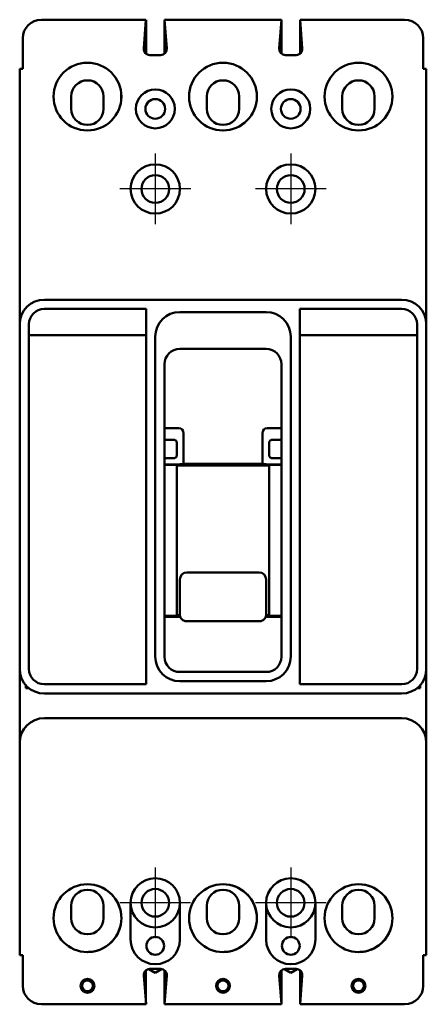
# Model space of a CAD drawing. Extents: x -35 to 70, y -210 to 44.
import ezdxf

# ---------------------------------------------------------------- set-up
doc = ezdxf.new("R2010")
doc.units = 0
doc.header["$LTSCALE"] = 1.75
doc.header["$MEASUREMENT"] = 0
doc.layers.add('Center Mark (ANSI)', color=7, linetype='Continuous', lineweight=25)
doc.layers.add('Visible (ANSI)', color=7, linetype='Continuous', lineweight=50)

msp = doc.modelspace()

# ---------------------------------------------------------------- linework, layer by layer
at = {"layer": 'Center Mark (ANSI)', "linetype": 'Continuous'}
for p, q in [((0, 9.12), (0, -9.12)), ((34.92, 9.12), (34.92, -9.12)), ((9.12, 0), (-9.12, 0)), ((44.05, 0), (25.8, 0)), ((-0.01, -175.03), (-0.01, -193.27)), ((34.91, -175.03), (34.91, -193.27)), ((9.11, -184.15), (-9.14, -184.15)), ((44.04, -184.15), (25.79, -184.15))]:
    msp.add_line(p, q, dxfattribs=at)
at = {"layer": 'Visible (ANSI)'}
for p, q in [((-2.41, 43.66), (-29.35, 43.66)), ((-2.41, 43.66), (-2.99, 36.24)), ((-2.41, 43.66), (-2.41, 43.66)), ((-2.39, 34.87), (-2.39, 43.66)), ((32.54, 43.66), (2.36, 43.66)), ((2.94, 36.24), (2.36, 43.66)), ((2.37, 34.9), (2.37, 43.5)), ((2.39, 34.92), (2.39, 43.34)), ((31.96, 36.24), (32.54, 43.66)), ((32.54, 34.89), (32.54, 43.66)), ((37.3, 43.66), (37.31, 43.66)), ((37.3, 34.88), (37.3, 43.66)), ((64.25, 43.66), (37.31, 43.66)), ((37.31, 43.66), (37.89, 36.24)), ((37.31, 34.89), (37.31, 43.66)), ((-34.12, 38.89), (-34.12, 30.96)), ((69.02, 38.89), (69.02, 30.96)), ((-1.42, 34.54), (1.37, 34.54)), ((36.32, 34.54), (33.53, 34.54)), ((-34.94, 30.96), (-34.12, 30.96)), ((-34.94, -34.92), (-34.94, 30.96)), ((69.84, 30.96), (69.02, 30.96)), ((69.84, -34.92), (69.84, 30.96)), ((-21.65, 23.85), (-21.65, 20.68)), ((-13.32, 20.68), (-13.32, 23.85)), ((-8.75, 23.35), (-8.75, 24.3)), ((13.27, 23.85), (13.27, 20.68)), ((21.6, 20.68), (21.6, 23.85)), ((48.2, 23.85), (48.2, 20.68)), ((56.53, 20.68), (56.53, 23.85)), ((61.1, 23.35), (61.1, 24.3)), ((-28.59, -28.57), (63.49, -28.57)), ((-2.39, -30.96), (-28.6, -30.96)), ((-2.39, -127.79), (-2.39, -30.96)), ((6.32, -31.75), (28.55, -31.75)), ((37.29, -30.96), (37.29, -127.79)), ((63.5, -30.96), (37.29, -30.96)), ((-34.94, -123.82), (-34.94, -34.92)), ((-32.56, -34.92), (-32.56, -123.82)), ((67.46, -123.82), (67.46, -34.92)), ((69.84, -34.92), (69.84, -123.82)), ((-32.56, -37.75), (-2.39, -37.75)), ((-0.03, -120.65), (-0.03, -38.1)), ((34.9, -38.1), (34.9, -120.65)), ((37.29, -37.75), (67.46, -37.75)), ((28.57, -41.27), (6.32, -41.27)), ((2.36, -45.24), (2.36, -120.65)), ((32.54, -120.65), (32.54, -45.24)), ((6.11, -61.67), (2.36, -61.67)), ((7.28, -63.11), (7.28, -70.91)), ((27.62, -70.91), (27.62, -63.11)), ((32.54, -61.67), (28.79, -61.67)), ((4.36, -64.69), (2.36, -64.69)), ((4.75, -64.69), (4.36, -64.69)), ((5.54, -66.13), (5.54, -65.48)), ((29.36, -66.13), (29.36, -65.48)), ((30.15, -64.69), (30.54, -64.69)), ((32.54, -64.69), (30.54, -64.69)), ((5.54, -66.13), (5.54, -68.03)), ((5.54, -68.03), (5.54, -68.68)), ((29.36, -68.03), (29.36, -66.13)), ((29.36, -68.03), (29.36, -68.68)), ((4.36, -69.47), (2.36, -69.47)), ((2.36, -71.08), (5.29, -71.08)), ((4.75, -69.47), (4.36, -69.47)), ((7.21, -70.93), (7.28, -70.91)), ((7.28, -70.91), (27.62, -70.91)), ((27.69, -70.93), (27.62, -70.91)), ((32.54, -71.08), (29.61, -71.08)), ((30.15, -69.47), (30.54, -69.47)), ((30.54, -69.47), (32.54, -69.47)), ((2.36, -71.14), (5.54, -71.14)), ((5.54, -71.14), (5.54, -110.15)), ((5.54, -71.37), (29.36, -71.37)), ((29.36, -71.14), (32.54, -71.14)), ((29.36, -71.14), (29.36, -110.15)), ((8.12, -98.91), (26.78, -98.91)), ((6.34, -100.75), (6.34, -105.5)), ((28.56, -105.5), (28.56, -100.75)), ((6.34, -105.5), (6.34, -109.77)), ((28.56, -109.77), (28.56, -105.5)), ((2.36, -110.15), (5.54, -110.15)), ((6.43, -110.35), (2.36, -110.35)), ((5.54, -109.96), (6.35, -109.96)), ((8.12, -111.54), (26.78, -111.54)), ((32.54, -110.35), (28.46, -110.35)), ((28.55, -109.96), (29.36, -109.96)), ((29.36, -110.15), (32.54, -110.15)), ((6.32, -124.61), (28.57, -124.61)), ((28.55, -127), (6.32, -127)), ((-33.35, -128.03), (-33.35, -128.81)), ((-32.52, -128.81), (-33.35, -128.81)), ((-28.6, -127.79), (-2.39, -127.79)), ((37.29, -127.79), (63.5, -127.79)), ((68.25, -128.81), (67.42, -128.81)), ((68.25, -128.81), (68.25, -128.03)), ((-34.94, -129.83), (-34.94, -136.87)), ((-28.59, -130.17), (63.49, -130.17)), ((69.84, -129.83), (69.84, -136.87)), ((-28.59, -136.52), (63.49, -136.52)), ((-34.94, -197.64), (-34.94, -142.87)), ((69.84, -142.87), (69.84, -197.64)), ((-21.65, -184.94), (-21.65, -188.11)), ((-13.32, -188.11), (-13.32, -184.94)), ((-6.35, -184.15), (-6.35, -193.65)), ((6.35, -193.65), (6.35, -184.15)), ((13.27, -184.94), (13.27, -188.11)), ((21.6, -188.11), (21.6, -184.94)), ((28.57, -184.15), (28.57, -193.65)), ((41.27, -193.65), (41.27, -184.15)), ((48.2, -184.94), (48.2, -188.11)), ((56.53, -188.11), (56.53, -184.94)), ((-34.94, -197.64), (-34.12, -197.64)), ((-34.12, -205.56), (-34.12, -197.64)), ((-15.9, -196.71), (-15.9, -196.7)), ((19.05, -196.7), (19.05, -196.7)), ((53.98, -196.7), (53.98, -196.7)), ((69.02, -205.56), (69.02, -197.64)), ((69.84, -197.64), (69.02, -197.64)), ((-2.97, -202.92), (-2.39, -210.34)), ((-2.4, -210.17), (-2.4, -201.58)), ((-0.01, -202.19), (-1.66, -201.24)), ((1.4, -201.22), (-1.4, -201.22)), ((1.64, -201.24), (-0.01, -202.19)), ((2.37, -210.34), (2.37, -201.56)), ((2.39, -210.34), (2.97, -202.92)), ((31.96, -202.92), (32.54, -210.34)), ((32.52, -210.17), (32.52, -201.58)), ((34.91, -202.19), (33.27, -201.24)), ((36.32, -201.22), (33.53, -201.22)), ((36.56, -201.24), (34.91, -202.19)), ((37.3, -210.34), (37.3, -201.56)), ((37.31, -210.34), (37.89, -202.92)), ((-2.39, -210.34), (-29.35, -210.34)), ((2.39, -210.34), (2.37, -210.34)), ((32.54, -210.34), (2.39, -210.34)), ((37.31, -210.34), (37.3, -210.34)), ((64.25, -210.34), (37.31, -210.34))]:
    msp.add_line(p, q, dxfattribs=at)
for centre, radius in [((-17.48, 23.83), 8.74), ((17.45, 23.83), 8.74), ((52.37, 23.83), 8.74), ((0, 20.65), 5.02), ((34.92, 20.65), 5.02), ((0, 20.65), 2.54), ((34.92, 20.65), 2.54), ((0, 0), 6.35), ((34.92, 0), 6.35), ((0, 0), 3.57), ((34.92, 0), 3.57), ((-17.48, -188.11), 8.74), ((17.45, -188.11), 8.74), ((52.37, -188.11), 8.74), ((-0.01, -184.15), 3.57), ((34.91, -184.15), 3.57), ((0, -195.25), 2.29), ((34.92, -195.25), 2.29), ((-17.48, -205.56), 1.78), ((-17.48, -205.56), 1.4), ((17.45, -205.56), 1.78), ((17.45, -205.56), 1.4), ((52.37, -205.56), 1.78), ((52.37, -205.56), 1.4)]:
    msp.add_circle(centre, radius, dxfattribs=at)
for centre, radius, start, end in [((-29.35, 38.89), 4.78, 90, 180), ((64.25, 38.89), 4.78, 0, 90), ((-1.42, 36.12), 1.57, 175.5356, 270), ((1.37, 36.12), 1.57, 270, 4.4644), ((33.53, 36.12), 1.57, 175.5356, 270), ((36.32, 36.12), 1.57, 270, 4.4644), ((17.44, 23.83), 8.74, 270.0416, 89.9584), ((-17.49, 23.85), 4.17, 0, 180), ((17.44, 23.85), 4.17, 0, 180), ((52.36, 23.85), 4.17, 0, 180), ((-17.49, 20.68), 4.17, 180, 0), ((17.44, 20.68), 4.17, 180, 0), ((52.36, 20.68), 4.17, 180, 0), ((-0.01, 0), 6.35, 270.0573, 89.9427), ((34.91, 0), 6.35, 270.0573, 89.9427), ((-28.59, -34.92), 6.35, 90, 180), ((63.49, -34.92), 6.35, 0, 90), ((-28.6, -34.92), 3.96, 90, 180), ((6.32, -38.1), 6.35, 90, 180), ((28.55, -38.1), 6.35, 0, 90), ((63.5, -34.92), 3.96, 0, 90), ((6.32, -45.24), 3.96, 90, 180), ((28.57, -45.24), 3.96, 0, 90), ((6.32, -120.65), 6.35, 180, 270), ((6.32, -120.65), 3.96, 180, 270), ((28.55, -120.65), 6.35, 270, 0), ((28.57, -120.65), 3.96, 270, 0), ((-28.59, -123.82), 6.35, 180, 270), ((-28.6, -123.82), 3.96, 180, 270), ((63.49, -123.82), 6.35, 270, 0), ((63.5, -123.82), 3.96, 270, 0), ((-28.59, -142.87), 6.35, 90, 180), ((63.49, -142.87), 6.35, 0, 90), ((0, -184.15), 6.35, 0, 180), ((-0.01, -184.15), 6.35, 270.0573, 89.9427), ((34.92, -184.15), 6.35, 0, 180), ((34.91, -184.15), 6.35, 270.0573, 89.9427), ((-17.49, -188.11), 8.74, 280.468, 89.9167), ((17.44, -188.11), 8.74, 280.6374, 89.9167), ((52.36, -188.11), 8.74, 280.6374, 89.9167), ((-17.49, -184.94), 4.17, 0, 180), ((17.44, -184.94), 4.17, 0, 180), ((52.36, -184.94), 4.17, 0, 180), ((0, -184.15), 6.35, 180, 0), ((34.92, -184.15), 6.35, 180, 0), ((-17.49, -188.11), 4.17, 180, 0), ((17.44, -188.11), 4.17, 180, 0), ((52.36, -188.11), 4.17, 180, 0), ((0, -193.65), 6.35, 180, 0), ((34.92, -193.65), 6.35, 180, 0), ((-17.49, -188.11), 8.74, 270.0416, 280.468), ((17.44, -188.11), 8.74, 270.0416, 280.6374), ((52.36, -188.11), 8.74, 270.0416, 280.6374), ((-1.4, -202.79), 1.57, 90, 184.4644), ((1.4, -202.79), 1.57, 355.5356, 90), ((33.53, -202.79), 1.57, 90, 184.4644), ((36.32, -202.79), 1.57, 355.5356, 90), ((-29.35, -205.56), 4.78, 180, 270), ((64.25, -205.56), 4.78, 270, 0)]:
    msp.add_arc(centre, radius, start, end, dxfattribs=at)
for centre, major_axis, ratio, start_param, end_param in [((5.46, -63.9), (1.2, 2.08), 0.654654, 5.435123, 6.644552), ((29.44, -63.9), (-1.2, 2.08), 0.654654, 5.921818, 7.131247), ((5.8, -70.84), (1.77, 0.07), 0.131496, 4.420047, 5.629477), ((29.1, -70.84), (-1.77, 0.07), 0.131496, 0.653709, 1.863138), ((8.12, -100.75), (0, 1.84), 0.965926, 0, 1.570796), ((26.78, -100.75), (0, 1.84), 0.965926, 4.712389, 6.283185)]:
    msp.add_ellipse(centre, major_axis=major_axis, ratio=ratio, start_param=start_param, end_param=end_param, dxfattribs=at)
for points, knots in [([(5.54, -65.48), (5.54, -65.41), (5.53, -65.34), (5.48, -65.18), (5.44, -65.09), (5.31, -64.92), (5.23, -64.85), (5.07, -64.76), (4.97, -64.72), (4.84, -64.7), (4.8, -64.69), (4.75, -64.69)], [0.0462999, 0.0462999, 0.0462999, 0.0462999, 0.0670003, 0.0670003, 0.0968668, 0.0968668, 0.1267332, 0.1267332, 0.1531714, 0.1531714, 0.1664701, 0.1664701, 0.1664701, 0.1664701]), ([(29.36, -65.48), (29.36, -65.45), (29.36, -65.43), (29.37, -65.34), (29.39, -65.28), (29.44, -65.13), (29.48, -65.05), (29.61, -64.9), (29.68, -64.84), (29.83, -64.75), (29.92, -64.72), (30.06, -64.7), (30.11, -64.69), (30.15, -64.69)], [-0.2115265, -0.2115265, -0.2115265, -0.2115265, -0.2030238, -0.2030238, -0.1846615, -0.1846615, -0.1579351, -0.1579351, -0.1312088, -0.1312088, -0.1042137, -0.1042137, -0.0912279, -0.0912279, -0.0912279, -0.0912279]), ([(4.75, -69.47), (4.8, -69.47), (4.84, -69.46), (4.97, -69.44), (5.07, -69.41), (5.23, -69.31), (5.31, -69.25), (5.44, -69.08), (5.48, -68.98), (5.53, -68.82), (5.54, -68.75), (5.54, -68.68)], [-0.1664748, -0.1664748, -0.1664748, -0.1664748, -0.1531762, -0.1531762, -0.126738, -0.126738, -0.0970912, -0.0970912, -0.0674444, -0.0674444, -0.0463193, -0.0463193, -0.0463193, -0.0463193]), ([(30.15, -69.47), (30.11, -69.47), (30.06, -69.47), (29.92, -69.44), (29.83, -69.41), (29.68, -69.32), (29.61, -69.26), (29.48, -69.11), (29.44, -69.03), (29.39, -68.89), (29.37, -68.83), (29.36, -68.74), (29.36, -68.71), (29.36, -68.68)], [-0.4753479, -0.4753479, -0.4753479, -0.4753479, -0.4623621, -0.4623621, -0.4353671, -0.4353671, -0.4086407, -0.4086407, -0.3819144, -0.3819144, -0.363552, -0.363552, -0.3550494, -0.3550494, -0.3550494, -0.3550494]), ([(8.12, -111.54), (7.93, -111.54), (7.75, -111.51), (7.4, -111.4), (7.23, -111.31), (6.92, -111.09), (6.78, -110.95), (6.56, -110.64), (6.47, -110.47), (6.37, -110.13), (6.34, -109.95), (6.34, -109.77)], [0, 0, 0, 0, 0.0541218, 0.0541218, 0.1098788, 0.1098788, 0.1686249, 0.1686249, 0.2241056, 0.2241056, 0.2775157, 0.2775157, 0.2775157, 0.2775157]), ([(28.56, -109.77), (28.56, -109.95), (28.53, -110.13), (28.42, -110.47), (28.34, -110.64), (28.12, -110.95), (27.98, -111.09), (27.67, -111.31), (27.5, -111.4), (27.15, -111.51), (26.97, -111.54), (26.78, -111.54)], [0, 0, 0, 0, 0.0535884, 0.0535884, 0.1088459, 0.1088459, 0.1673002, 0.1673002, 0.2228299, 0.2228299, 0.2775164, 0.2775164, 0.2775164, 0.2775164]), ([(-34.94, -123.82), (-34.94, -124.37), (-34.94, -124.98), (-34.94, -126.21), (-34.94, -126.84), (-34.94, -127.81), (-34.94, -128.21), (-34.94, -129.03), (-34.94, -129.44), (-34.94, -129.83)], [-2.0568667, -2.0568667, -2.0568667, -2.0568667, -1.8640731, -1.8640731, -1.6712796, -1.6712796, -1.5563748, -1.5563748, -1.4414699, -1.4414699, -1.4414699, -1.4414699]), ([(69.84, -123.82), (69.84, -124.37), (69.84, -124.98), (69.84, -126.21), (69.84, -126.84), (69.84, -127.81), (69.84, -128.21), (69.84, -129.03), (69.84, -129.44), (69.84, -129.83)], [0, 0, 0, 0, 0.1927936, 0.1927936, 0.3855871, 0.3855871, 0.5004919, 0.5004919, 0.6153968, 0.6153968, 0.6153968, 0.6153968]), ([(-34.94, -142.87), (-34.94, -142.33), (-34.94, -141.72), (-34.94, -140.49), (-34.94, -139.86), (-34.94, -138.89), (-34.94, -138.49), (-34.94, -137.67), (-34.94, -137.26), (-34.94, -136.87)], [0, 0, 0, 0, 0.1927936, 0.1927936, 0.3855871, 0.3855871, 0.5004919, 0.5004919, 0.6153968, 0.6153968, 0.6153968, 0.6153968]), ([(69.84, -142.87), (69.84, -142.33), (69.84, -141.72), (69.84, -140.49), (69.84, -139.86), (69.84, -138.89), (69.84, -138.49), (69.84, -137.67), (69.84, -137.26), (69.84, -136.87)], [-2.0568667, -2.0568667, -2.0568667, -2.0568667, -1.8640731, -1.8640731, -1.6712796, -1.6712796, -1.5563748, -1.5563748, -1.4414699, -1.4414699, -1.4414699, -1.4414699])]:
    msp.add_open_spline(points, degree=3, knots=knots, dxfattribs=at)

doc.saveas('drawing.dxf')
